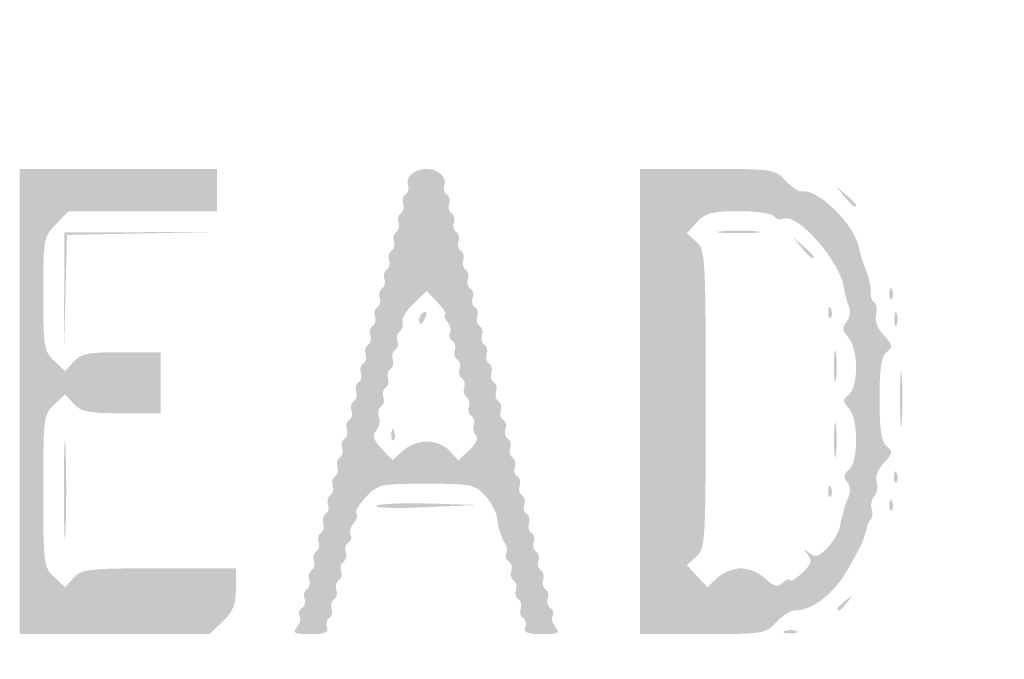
# Model space of a CAD drawing. Header units: inches. Extents: x -26.3 to 25.5, y -25.5 to 25.5.
# Tile 5 of 9: x -0.4 to 9.5, y -13.1 to -6.7. Entities that reach past the tile are written whole.
import ezdxf

# ---------------------------------------------------------------- set-up
doc = ezdxf.new("R2010")
doc.units = ezdxf.units.IN
doc.header["$MEASUREMENT"] = 0

msp = doc.modelspace()

# ---------------------------------------------------------------- hatches: boundary and pattern name
h = msp.add_hatch(color=7)
edge = h.paths.add_edge_path()
edge.add_spline(control_points=[(-0.4206, -25.401), (-0.5484, -25.3766), (-0.8122, -25.283), (-1.0068, -25.1931), (-1.3583, -25.0307), (-1.423, -24.9674), (-10.6884, -15.7223), (-26.3103, -0.1346), (-24.9922, -1.4677), (-25.1871, -1.0597), (-25.5742, -0.2491), (-25.5223, 0.5133), (-25.0257, 1.3126), (-24.8615, 1.5769), (-2.05, 24.4429), (-1.5488, 24.8456), (-0.9508, 25.3261), (-0.3133, 25.5165), (0.3552, 25.4142), (0.8336, 25.3409), (0.9984, 25.2703), (1.4089, 24.9622), (1.8259, 24.6492), (24.7572, 1.7049), (25.0293, 1.3284), (25.1509, 1.1601), (25.2728, 0.9084), (25.3472, 0.6719), (25.4511, 0.3418), (25.4643, 0.2323), (25.4421, -0.1148), (25.4087, -0.6357), (25.2786, -0.9872), (24.9636, -1.407), (24.6542, -1.8194), (1.6413, -24.8216), (1.3423, -25.0173), (0.7795, -25.3856), (0.1811, -25.5159), (-0.4206, -25.401)], knot_values=[0, 0, 0, 0, 1, 1, 1, 2, 2, 2, 3, 3, 3, 4, 4, 4, 5, 5, 5, 6, 6, 6, 7, 7, 7, 8, 8, 8, 9, 9, 9, 10, 10, 10, 11, 11, 11, 12, 12, 12, 13, 13, 13, 13], degree=3, periodic=0)
edge = h.paths.add_edge_path(flags=0)
edge.add_spline(control_points=[(0.4098, -25.3094), (0.7271, -25.2429), (1.0718, -25.1001), (1.3423, -24.9231), (1.6413, -24.7274), (24.5601, -1.8194), (24.8694, -1.407), (25.1844, -0.9872), (25.3145, -0.6357), (25.3479, -0.1148), (25.3701, 0.2323), (25.3569, 0.3418), (25.253, 0.6719), (25.1786, 0.9084), (25.0567, 1.1601), (24.9351, 1.3284), (24.663, 1.7049), (1.8259, 24.555), (1.4089, 24.868), (0.9984, 25.1761), (0.8336, 25.2467), (0.3552, 25.32), (-0.3133, 25.4223), (-0.9508, 25.2319), (-1.5488, 24.7515), (-2.0499, 24.3488), (-24.7673, 1.5769), (-24.9315, 1.3126), (-25.4282, 0.5133), (-25.48, -0.2492), (-25.0928, -1.0597), (-24.8978, -1.4679), (-26.2213, -0.1293), (-10.6884, -15.6281), (-1.423, -24.8732), (-1.3583, -24.9365), (-1.0068, -25.0989), (-0.4748, -25.3447), (-0.056, -25.4069), (0.4098, -25.3094)], knot_values=[0, 0, 0, 0, 1, 1, 1, 2, 2, 2, 3, 3, 3, 4, 4, 4, 5, 5, 5, 6, 6, 6, 7, 7, 7, 8, 8, 8, 9, 9, 9, 10, 10, 10, 11, 11, 11, 12, 12, 12, 13, 13, 13, 13], degree=3, periodic=0)
h = msp.add_hatch(color=7)
edge = h.paths.add_edge_path()
edge.add_spline(control_points=[(-0.3056, -24.5851), (-0.3382, -24.546), (-0.391, -24.5139), (-0.423, -24.5139), (-0.455, -24.5139), (-0.6002, -24.4539), (-0.7455, -24.3806), (-0.9308, -24.2871), (-1.0246, -24.2622), (-1.0594, -24.297), (-1.0943, -24.3319), (-4.5782, -20.8777), (-12.7279, -12.7279), (-21.3913, -4.0645), (-24.3331, -1.0955), (-24.2933, -1.0557), (-24.2534, -1.0159), (-24.2744, -0.9437), (-24.3757, -0.7719), (-24.4504, -0.6453), (-24.4988, -0.5416), (-24.4834, -0.5416), (-24.4679, -0.5416), (-24.4789, -0.5132), (-24.5077, -0.4784), (-24.5366, -0.4436), (-24.5464, -0.4014), (-24.5295, -0.3845), (-24.5126, -0.3676), (-24.5354, -0.3134), (-24.5801, -0.264), (-24.6332, -0.2052), (-24.644, -0.1635), (-24.6112, -0.1432), (-24.5462, -0.103), (-24.5462, 0.103), (-24.6112, 0.1432), (-24.644, 0.1635), (-24.6332, 0.2052), (-24.5801, 0.264), (-24.5354, 0.3134), (-24.5112, 0.3662), (-24.5263, 0.3813), (-24.5414, 0.3964), (-24.4846, 0.5438), (-24.4001, 0.7088), (-24.2913, 0.921), (-24.2611, 1.0235), (-24.2965, 1.059), (-24.332, 1.0944), (-20.9474, 4.5084), (-12.7279, 12.7279), (-4.1648, 21.2911), (-1.0953, 24.3329), (-1.0565, 24.2941), (-1.0177, 24.2552), (-0.9315, 24.2823), (-0.729, 24.3967), (-0.5778, 24.4822), (-0.4435, 24.5414), (-0.4304, 24.5283), (-0.4173, 24.5152), (-0.3803, 24.5207), (-0.3482, 24.5406), (-0.2723, 24.5875), (0.2723, 24.5875), (0.3482, 24.5406), (0.3803, 24.5207), (0.4191, 24.517), (0.4344, 24.5323), (0.4498, 24.5477), (0.4907, 24.5366), (0.5255, 24.5077), (0.5603, 24.4789), (0.5887, 24.4683), (0.5887, 24.4842), (0.5887, 24.5), (0.6894, 24.4506), (0.8124, 24.3742), (1.1191, 24.1838), (24.3423, 0.9396), (24.4116, 0.7535), (24.4406, 0.6758), (24.4884, 0.5487), (24.518, 0.471), (24.5619, 0.3553), (24.5929, -0.2911), (24.5587, -0.3768), (24.5535, -0.3897), (24.5439, -0.4215), (24.5375, -0.4474), (24.531, -0.4733), (24.5204, -0.5051), (24.5139, -0.5181), (24.5074, -0.531), (24.4994, -0.5575), (24.4961, -0.5769), (24.46, -0.7876), (22.9219, -2.3508), (12.6131, -12.6548), (2.8815, -22.3819), (0.9469, -24.2947), (0.73, -24.4038), (0.5875, -24.4754), (0.4461, -24.5289), (0.4156, -24.5227), (0.3852, -24.5165), (0.3485, -24.5306), (0.334, -24.5541), (0.3195, -24.5775), (0.2121, -24.5859), (0.0953, -24.5728), (-0.0299, -24.5587), (-0.1435, -24.5709), (-0.1818, -24.6026), (-0.2312, -24.6437), (-0.2605, -24.6395), (-0.3056, -24.5851)], knot_values=[0, 0, 0, 0, 1, 1, 1, 2, 2, 2, 3, 3, 3, 4, 4, 4, 5, 5, 5, 6, 6, 6, 7, 7, 7, 8, 8, 8, 9, 9, 9, 10, 10, 10, 11, 11, 11, 12, 12, 12, 13, 13, 13, 14, 14, 14, 15, 15, 15, 16, 16, 16, 17, 17, 17, 18, 18, 18, 19, 19, 19, 20, 20, 20, 21, 21, 21, 22, 22, 22, 23, 23, 23, 24, 24, 24, 25, 25, 25, 26, 26, 26, 27, 27, 27, 28, 28, 28, 29, 29, 29, 30, 30, 30, 31, 31, 31, 32, 32, 32, 33, 33, 33, 34, 34, 34, 35, 35, 35, 36, 36, 36, 37, 37, 37, 38, 38, 38, 39, 39, 39, 39], degree=3, periodic=0)
edge = h.paths.add_edge_path(flags=0)
edge.add_spline(control_points=[(0.0962, -24.0397), (0.1133, -24.0121), (0.1562, -24.0005), (0.1916, -24.0141), (0.227, -24.0277), (0.2688, -24.0182), (0.2843, -23.993), (0.2999, -23.9678), (0.3348, -23.9609), (0.3618, -23.9776), (0.4365, -24.0237), (23.8822, -0.5622), (23.9969, -0.3266), (24.091, -0.1331), (24.1196, 0.1195), (24.0547, 0.1845), (24.0205, 0.2186), (24.0143, 0.2399), (24.0017, 0.3646), (23.9937, 0.4441), (0.6045, 23.8342), (0.413, 23.9542), (0.3292, 24.0066), (0.2406, 24.0371), (0.216, 24.0219), (0.1915, 24.0067), (0.158, 24.0159), (0.1418, 24.0422), (0.1011, 24.1079), (-0.0865, 24.1024), (-0.1554, 24.0335), (-0.1865, 24.0024), (-0.2119, 23.9951), (-0.2119, 24.0173), (-0.2119, 24.0394), (-0.2543, 24.0192), (-0.3061, 23.9723), (-0.3579, 23.9254), (-0.4003, 23.9046), (-0.4003, 23.9261), (-0.4003, 23.9476), (-0.453, 23.9156), (-0.5175, 23.8551), (-0.5956, 23.7817), (-0.6199, 23.7273), (-0.5903, 23.6916), (-0.5597, 23.6547), (-4.1193, 20.0649), (-12.0999, 12.0844), (-19.4623, 4.7219), (-23.6663, 0.5507), (-23.6882, 0.5862), (-23.7318, 0.6568), (-23.8815, 0.5288), (-23.9815, 0.3355), (-24.0465, 0.2098), (-24.0445, 0.1925), (-23.954, 0.102)], knot_values=[0, 0, 0, 0, 1, 1, 1, 2, 2, 2, 3, 3, 3, 4, 4, 4, 5, 5, 5, 6, 6, 6, 7, 7, 7, 8, 8, 8, 9, 9, 9, 10, 10, 10, 11, 11, 11, 12, 12, 12, 13, 13, 13, 14, 14, 14, 15, 15, 15, 16, 16, 16, 17, 17, 17, 18, 18, 18, 19, 19, 19, 19], degree=3, periodic=0)
edge.add_line((-23.954, 0.102), (-23.8562, 0.0043))
edge.add_line((-23.8562, 0.0043), (-23.9533, -0.099))
edge.add_spline(control_points=[(-23.9533, -0.099), (-24.0427, -0.1942), (-24.0449, -0.2129), (-23.9808, -0.3368), (-23.8814, -0.5289), (-23.7317, -0.6566), (-23.6882, -0.5862), (-23.6663, -0.5507), (-19.4623, -4.7219), (-12.0999, -12.0844), (-4.1193, -20.0649), (-0.5597, -23.6547), (-0.5903, -23.6916), (-0.6717, -23.7897), (-0.2705, -24.0827), (-0.1795, -23.9916), (-0.1484, -23.9605), (-0.1123, -23.9692), (-0.0723, -24.0174), (-0.0016, -24.1025), (0.0529, -24.1098), (0.0962, -24.0397)], knot_values=[0, 0, 0, 0, 1, 1, 1, 2, 2, 2, 3, 3, 3, 4, 4, 4, 5, 5, 5, 6, 6, 6, 7, 7, 7, 7], degree=3, periodic=0)
h = msp.add_hatch(color=7)
edge = h.paths.add_edge_path()
edge.add_spline(control_points=[(12.0803, -12.1039), (18.4655, -5.7187), (23.7002, -0.4945), (23.7132, -0.4945), (23.7261, -0.4945), (18.5126, -5.7187), (12.1274, -12.1039), (5.7423, -18.489), (0.5075, -23.7133), (0.4946, -23.7133), (0.4816, -23.7133), (5.6952, -18.489), (12.0803, -12.1039)], knot_values=[0, 0, 0, 0, 1, 1, 1, 2, 2, 2, 3, 3, 3, 4, 4, 4, 4], degree=3, periodic=0)
h = msp.add_hatch(color=7)
edge = h.paths.add_edge_path()
edge.add_spline(control_points=[(12.7162, -12.7397), (19.1401, -6.3157), (24.4067, -1.0597), (24.4196, -1.0597), (24.4326, -1.0597), (19.1872, -6.3157), (12.7632, -12.7397), (6.3393, -19.1637), (1.0727, -24.4197), (1.0598, -24.4197), (1.0468, -24.4197), (6.2922, -19.1637), (12.7162, -12.7397)], knot_values=[0, 0, 0, 0, 1, 1, 1, 2, 2, 2, 3, 3, 3, 4, 4, 4, 4], degree=3, periodic=0)
h = msp.add_hatch(color=7)
edge = h.paths.add_edge_path()
edge.add_line((-0.4003, -10.5026), (-0.4003, -8.1713))
edge.add_line((-0.4003, -8.1713), (0.5887, -8.1713))
edge.add_line((0.5887, -8.1713), (1.5777, -8.1713))
edge.add_line((1.5777, -8.1713), (1.5777, -8.3832))
edge.add_line((1.5777, -8.3832), (1.5777, -8.5952))
edge.add_line((1.5777, -8.5952), (0.833, -8.5952))
edge.add_line((0.833, -8.5952), (0.0883, -8.5952))
edge.add_line((0.0883, -8.5952), (-0.0383, -8.7273))
edge.add_spline(control_points=[(-0.0383, -8.7273), (-0.1613, -8.8556), (-0.1648, -8.8753), (-0.1648, -9.4255), (-0.1648, -9.9576), (-0.1582, -9.9979), (-0.0551, -10.0948)], knot_values=[0, 0, 0, 0, 1, 1, 1, 2, 2, 2, 2], degree=3, periodic=0)
edge.add_line((-0.0551, -10.0948), (0.0547, -10.1979))
edge.add_line((0.0547, -10.1979), (0.1406, -10.103))
edge.add_spline(control_points=[(0.1406, -10.103), (0.2137, -10.0223), (0.2853, -10.0081), (0.6196, -10.0081)], knot_values=[0, 0, 0, 0, 1, 1, 1, 1], degree=3, periodic=0)
edge.add_line((0.6196, -10.0081), (1.0126, -10.0081))
edge.add_line((1.0126, -10.0081), (1.0126, -10.3142))
edge.add_line((1.0126, -10.3142), (1.0126, -10.6203))
edge.add_line((1.0126, -10.6203), (0.6196, -10.6203))
edge.add_spline(control_points=[(0.6196, -10.6203), (0.2853, -10.6203), (0.2137, -10.6061), (0.1406, -10.5254)], knot_values=[0, 0, 0, 0, 1, 1, 1, 1], degree=3, periodic=0)
edge.add_line((0.1406, -10.5254), (0.0547, -10.4305))
edge.add_line((0.0547, -10.4305), (-0.0551, -10.5336))
edge.add_spline(control_points=[(-0.0551, -10.5336), (-0.1612, -10.6334), (-0.1648, -10.6617), (-0.1648, -11.3974), (-0.1648, -12.1332), (-0.1612, -12.1615), (-0.0551, -12.2613)], knot_values=[0, 0, 0, 0, 1, 1, 1, 2, 2, 2, 2], degree=3, periodic=0)
edge.add_line((-0.0551, -12.2613), (0.0547, -12.3644))
edge.add_line((0.0547, -12.3644), (0.1406, -12.2695))
edge.add_spline(control_points=[(0.1406, -12.2695), (0.2201, -12.1817), (0.2844, -12.1745), (0.9963, -12.1745)], knot_values=[0, 0, 0, 0, 1, 1, 1, 1], degree=3, periodic=0)
edge.add_line((0.9963, -12.1745), (1.7661, -12.1745))
edge.add_line((1.7661, -12.1745), (1.7661, -12.3777))
edge.add_spline(control_points=[(1.7661, -12.3777), (1.7661, -12.5387), (1.7388, -12.607), (1.634, -12.7073)], knot_values=[0, 0, 0, 0, 1, 1, 1, 1], degree=3, periodic=0)
edge.add_line((1.634, -12.7073), (1.5019, -12.8339))
edge.add_line((1.5019, -12.8339), (0.5508, -12.8339))
edge.add_line((0.5508, -12.8339), (-0.4003, -12.8339))
edge.add_line((-0.4003, -12.8339), (-0.4003, -10.5026))
h = msp.add_hatch(color=7)
edge = h.paths.add_edge_path()
edge.add_spline(control_points=[(2.3767, -12.7653), (2.408, -12.7276), (2.4208, -12.6761), (2.4052, -12.6508), (2.3896, -12.6256), (2.3998, -12.5907), (2.4279, -12.5734), (2.456, -12.556), (2.4679, -12.5128), (2.4543, -12.4774), (2.4407, -12.442), (2.4513, -12.3996), (2.4779, -12.3832), (2.5044, -12.3668), (2.515, -12.3244), (2.5014, -12.289), (2.4878, -12.2536), (2.4984, -12.2112), (2.5249, -12.1948), (2.5515, -12.1784), (2.5621, -12.136), (2.5485, -12.1006), (2.5349, -12.0652), (2.5455, -12.0228), (2.572, -12.0064), (2.5986, -11.99), (2.6092, -11.9477), (2.5956, -11.9122), (2.582, -11.8768), (2.5926, -11.8345), (2.6191, -11.8181), (2.6457, -11.8017), (2.6563, -11.7593), (2.6427, -11.7239), (2.6291, -11.6885), (2.6397, -11.6461), (2.6662, -11.6297), (2.6928, -11.6133), (2.7034, -11.5709), (2.6898, -11.5355), (2.6762, -11.5001), (2.6868, -11.4577), (2.7133, -11.4413), (2.7399, -11.4249), (2.7505, -11.3825), (2.7369, -11.3471), (2.7233, -11.3117), (2.7339, -11.2693), (2.7604, -11.2529), (2.787, -11.2365), (2.7976, -11.1941), (2.784, -11.1587), (2.7704, -11.1233), (2.781, -11.0809), (2.8075, -11.0645), (2.8341, -11.0481), (2.8447, -11.0057), (2.8311, -10.9703), (2.8175, -10.9349), (2.8281, -10.8925), (2.8546, -10.8761), (2.8812, -10.8597), (2.8918, -10.8173), (2.8782, -10.7819), (2.8646, -10.7465), (2.8752, -10.7041), (2.9017, -10.6877), (2.9283, -10.6713), (2.9389, -10.6289), (2.9253, -10.5935), (2.9117, -10.5581), (2.9223, -10.5157), (2.9488, -10.4993), (2.9754, -10.4829), (2.986, -10.4406), (2.9724, -10.4051), (2.9588, -10.3697), (2.9694, -10.3274), (2.9959, -10.311), (3.0225, -10.2946), (3.0331, -10.2522), (3.0195, -10.2168), (3.0059, -10.1814), (3.0165, -10.139), (3.043, -10.1226), (3.0696, -10.1062), (3.0801, -10.0638), (3.0666, -10.0284), (3.053, -9.993), (3.0636, -9.9506), (3.0901, -9.9342), (3.1166, -9.9178), (3.1272, -9.8754), (3.1137, -9.84), (3.1001, -9.8046), (3.1107, -9.7622), (3.1372, -9.7458), (3.1637, -9.7294), (3.1743, -9.687), (3.1608, -9.6516), (3.1472, -9.6162), (3.1578, -9.5738), (3.1843, -9.5574), (3.2108, -9.541), (3.2214, -9.4986), (3.2079, -9.4632), (3.1943, -9.4278), (3.2049, -9.3854), (3.2314, -9.369), (3.2579, -9.3526), (3.2685, -9.3102), (3.255, -9.2748), (3.2414, -9.2394), (3.252, -9.197), (3.2785, -9.1806), (3.305, -9.1642), (3.3156, -9.1218), (3.302, -9.0864), (3.2885, -9.051), (3.2991, -9.0086), (3.3256, -8.9922), (3.3521, -8.9758), (3.3627, -8.9335), (3.3491, -8.898), (3.3356, -8.8626), (3.3462, -8.8203), (3.3727, -8.8039), (3.3992, -8.7875), (3.4098, -8.7451), (3.3962, -8.7097), (3.3827, -8.6743), (3.3933, -8.6319), (3.4198, -8.6155), (3.4463, -8.5991), (3.4569, -8.5567), (3.4433, -8.5213), (3.4298, -8.4859), (3.4403, -8.4435), (3.4669, -8.4271), (3.4934, -8.4107), (3.5048, -8.3702), (3.4921, -8.3371), (3.4607, -8.2555), (3.5529, -8.1713), (3.6736, -8.1713), (3.7942, -8.1713), (3.8864, -8.2555), (3.8551, -8.3371), (3.8424, -8.3702), (3.8537, -8.4107), (3.8802, -8.4271), (3.9068, -8.4435), (3.9174, -8.4859), (3.9038, -8.5213), (3.8902, -8.5567), (3.9008, -8.5991), (3.9273, -8.6155), (3.9539, -8.6319), (3.9645, -8.6743), (3.9509, -8.7097), (3.9373, -8.7451), (3.9479, -8.7875), (3.9744, -8.8039), (4.001, -8.8203), (4.0116, -8.8626), (3.998, -8.898), (3.9844, -8.9335), (3.995, -8.9758), (4.0215, -8.9922), (4.0481, -9.0086), (4.0586, -9.051), (4.0451, -9.0864), (4.0315, -9.1218), (4.0421, -9.1642), (4.0686, -9.1806), (4.0951, -9.197), (4.1057, -9.2394), (4.0922, -9.2748), (4.0786, -9.3102), (4.0892, -9.3526), (4.1157, -9.369), (4.1422, -9.3854), (4.1528, -9.4278), (4.1393, -9.4632), (4.1257, -9.4986), (4.1363, -9.541), (4.1628, -9.5574), (4.1893, -9.5738), (4.1999, -9.6162), (4.1864, -9.6516), (4.1728, -9.687), (4.1834, -9.7294), (4.2099, -9.7458), (4.2364, -9.7622), (4.247, -9.8046), (4.2334, -9.84), (4.2199, -9.8754), (4.2305, -9.9178), (4.257, -9.9342), (4.2835, -9.9506), (4.2941, -9.993), (4.2805, -10.0284), (4.267, -10.0638), (4.2776, -10.1062), (4.3041, -10.1226), (4.3306, -10.139), (4.3412, -10.1814), (4.3276, -10.2168), (4.3141, -10.2522), (4.3247, -10.2946), (4.3512, -10.311), (4.3777, -10.3274), (4.3883, -10.3697), (4.3747, -10.4051), (4.3612, -10.4406), (4.3718, -10.4829), (4.3983, -10.4993), (4.4248, -10.5157), (4.4354, -10.5581), (4.4218, -10.5935), (4.4083, -10.6289), (4.4188, -10.6713), (4.4454, -10.6877), (4.4719, -10.7041), (4.4825, -10.7465), (4.4689, -10.7819), (4.4553, -10.8173), (4.4659, -10.8597), (4.4925, -10.8761), (4.519, -10.8925), (4.5296, -10.9349), (4.516, -10.9703), (4.5024, -11.0057), (4.513, -11.0481), (4.5396, -11.0645), (4.5661, -11.0809), (4.5767, -11.1233), (4.5631, -11.1587), (4.5495, -11.1941), (4.5601, -11.2365), (4.5867, -11.2529), (4.6132, -11.2693), (4.6238, -11.3117), (4.6102, -11.3471), (4.5966, -11.3825), (4.6072, -11.4249), (4.6338, -11.4413), (4.6603, -11.4577), (4.6709, -11.5001), (4.6573, -11.5355), (4.6437, -11.5709), (4.6543, -11.6133), (4.6809, -11.6297), (4.7074, -11.6461), (4.718, -11.6885), (4.7044, -11.7239), (4.6908, -11.7593), (4.7014, -11.8017), (4.728, -11.8181), (4.7545, -11.8345), (4.7651, -11.8768), (4.7515, -11.9122), (4.7379, -11.9477), (4.7485, -11.99), (4.7751, -12.0064), (4.8016, -12.0228), (4.8122, -12.0652), (4.7986, -12.1006), (4.785, -12.136), (4.7956, -12.1784), (4.8222, -12.1948), (4.8487, -12.2112), (4.8593, -12.2536), (4.8457, -12.289), (4.8321, -12.3244), (4.8427, -12.3668), (4.8693, -12.3832), (4.8958, -12.3996), (4.9064, -12.442), (4.8928, -12.4774), (4.8792, -12.5128), (4.8911, -12.556), (4.9192, -12.5734), (4.9473, -12.5907), (4.9575, -12.6256), (4.9419, -12.6508), (4.9263, -12.6761), (4.9391, -12.7276), (4.9704, -12.7653), (5.0187, -12.8235), (4.998, -12.8339), (4.8347, -12.8339), (4.6889, -12.8339), (4.6482, -12.8178), (4.6673, -12.768), (4.6812, -12.7318), (4.6708, -12.6887), (4.6443, -12.6723), (4.6178, -12.6559), (4.6072, -12.6135), (4.6208, -12.5781), (4.6343, -12.5427), (4.6237, -12.5003), (4.5972, -12.4839), (4.5707, -12.4675), (4.5601, -12.4251), (4.5737, -12.3897), (4.5872, -12.3543), (4.5767, -12.3119), (4.5501, -12.2955), (4.5236, -12.2791), (4.513, -12.2367), (4.5266, -12.2013), (4.5402, -12.1659), (4.5283, -12.1228), (4.5002, -12.1054), (4.4721, -12.088), (4.4613, -12.0541), (4.4762, -12.03), (4.4911, -12.0059), (4.4865, -11.9597), (4.4659, -11.9273), (4.4454, -11.8949), (4.4256, -11.8525), (4.4219, -11.8331), (4.4183, -11.8137), (4.4109, -11.7925), (4.4055, -11.786), (4.4001, -11.7795), (4.3904, -11.7264), (4.3839, -11.6679), (4.3774, -11.6094), (4.3225, -11.5087), (4.2619, -11.4441), (4.1585, -11.334), (4.1222, -11.3268), (3.6742, -11.3268), (3.2119, -11.3268), (3.1926, -11.331), (3.0694, -11.4596), (2.9995, -11.5326), (2.9561, -11.6063), (2.9732, -11.6233), (2.9902, -11.6403), (2.978, -11.6856), (2.9462, -11.7239), (2.9144, -11.7623), (2.9011, -11.8143), (2.9167, -11.8395), (2.9323, -11.8648), (2.9221, -11.8997), (2.894, -11.917), (2.8659, -11.9344), (2.8541, -11.9775), (2.8676, -12.013), (2.8812, -12.0484), (2.8706, -12.0907), (2.8441, -12.1071), (2.8176, -12.1235), (2.807, -12.1659), (2.8205, -12.2013), (2.8341, -12.2367), (2.8235, -12.2791), (2.797, -12.2955), (2.7705, -12.3119), (2.7599, -12.3543), (2.7734, -12.3897), (2.787, -12.4251), (2.7764, -12.4675), (2.7499, -12.4839), (2.7234, -12.5003), (2.7128, -12.5427), (2.7263, -12.5781), (2.7399, -12.6135), (2.7293, -12.6559), (2.7028, -12.6723), (2.6763, -12.6887), (2.6659, -12.7318), (2.6798, -12.768), (2.699, -12.8178), (2.6582, -12.8339), (2.5124, -12.8339), (2.3491, -12.8339), (2.3284, -12.8235), (2.3767, -12.7653)], knot_values=[0, 0, 0, 0, 1, 1, 1, 2, 2, 2, 3, 3, 3, 4, 4, 4, 5, 5, 5, 6, 6, 6, 7, 7, 7, 8, 8, 8, 9, 9, 9, 10, 10, 10, 11, 11, 11, 12, 12, 12, 13, 13, 13, 14, 14, 14, 15, 15, 15, 16, 16, 16, 17, 17, 17, 18, 18, 18, 19, 19, 19, 20, 20, 20, 21, 21, 21, 22, 22, 22, 23, 23, 23, 24, 24, 24, 25, 25, 25, 26, 26, 26, 27, 27, 27, 28, 28, 28, 29, 29, 29, 30, 30, 30, 31, 31, 31, 32, 32, 32, 33, 33, 33, 34, 34, 34, 35, 35, 35, 36, 36, 36, 37, 37, 37, 38, 38, 38, 39, 39, 39, 40, 40, 40, 41, 41, 41, 42, 42, 42, 43, 43, 43, 44, 44, 44, 45, 45, 45, 46, 46, 46, 47, 47, 47, 48, 48, 48, 49, 49, 49, 50, 50, 50, 51, 51, 51, 52, 52, 52, 53, 53, 53, 54, 54, 54, 55, 55, 55, 56, 56, 56, 57, 57, 57, 58, 58, 58, 59, 59, 59, 60, 60, 60, 61, 61, 61, 62, 62, 62, 63, 63, 63, 64, 64, 64, 65, 65, 65, 66, 66, 66, 67, 67, 67, 68, 68, 68, 69, 69, 69, 70, 70, 70, 71, 71, 71, 72, 72, 72, 73, 73, 73, 74, 74, 74, 75, 75, 75, 76, 76, 76, 77, 77, 77, 78, 78, 78, 79, 79, 79, 80, 80, 80, 81, 81, 81, 82, 82, 82, 83, 83, 83, 84, 84, 84, 85, 85, 85, 86, 86, 86, 87, 87, 87, 88, 88, 88, 89, 89, 89, 90, 90, 90, 91, 91, 91, 92, 92, 92, 93, 93, 93, 94, 94, 94, 95, 95, 95, 96, 96, 96, 97, 97, 97, 98, 98, 98, 99, 99, 99, 100, 100, 100, 101, 101, 101, 102, 102, 102, 103, 103, 103, 104, 104, 104, 105, 105, 105, 106, 106, 106, 107, 107, 107, 108, 108, 108, 109, 109, 109, 110, 110, 110, 111, 111, 111, 112, 112, 112, 113, 113, 113, 114, 114, 114, 115, 115, 115, 116, 116, 116, 117, 117, 117, 118, 118, 118, 119, 119, 119, 120, 120, 120, 121, 121, 121, 122, 122, 122, 123, 123, 123, 124, 124, 124, 125, 125, 125, 126, 126, 126, 127, 127, 127, 128, 128, 128, 128], degree=3, periodic=0)
edge = h.paths.add_edge_path(flags=0)
edge.add_spline(control_points=[(3.6811, -10.9029), (3.7643, -10.9029), (3.8596, -10.9425), (3.9097, -10.9978)], knot_values=[0, 0, 0, 0, 1, 1, 1, 1], degree=3, periodic=0)
edge.add_line((3.9097, -10.9978), (3.9956, -11.0928))
edge.add_line((3.9956, -11.0928), (4.106, -10.9891))
edge.add_spline(control_points=[(4.106, -10.9891), (4.1745, -10.9247), (4.1997, -10.8686), (4.1724, -10.8413), (4.1482, -10.8171), (4.1387, -10.7702), (4.1514, -10.7371), (4.1641, -10.704), (4.1528, -10.6635), (4.1262, -10.6471), (4.0997, -10.6307), (4.0891, -10.5884), (4.1027, -10.553), (4.1163, -10.5175), (4.1057, -10.4752), (4.0791, -10.4588), (4.0526, -10.4424), (4.042, -10.4), (4.0556, -10.3646), (4.0692, -10.3292), (4.0586, -10.2868), (4.032, -10.2704), (4.0055, -10.254), (3.9949, -10.2116), (4.0085, -10.1762), (4.0221, -10.1408), (4.0115, -10.0984), (3.985, -10.082), (3.9584, -10.0656), (3.9478, -10.0232), (3.9614, -9.9878), (3.975, -9.9524), (3.9631, -9.9092), (3.935, -9.8918), (3.9069, -9.8745), (3.8967, -9.8396), (3.9123, -9.8144), (3.9279, -9.7891), (3.9151, -9.7376), (3.8838, -9.6999), (3.8525, -9.6622), (3.8437, -9.6313), (3.8644, -9.6313), (3.885, -9.6313), (3.8519, -9.5781), (3.7908, -9.5131)], knot_values=[0, 0, 0, 0, 1, 1, 1, 2, 2, 2, 3, 3, 3, 4, 4, 4, 5, 5, 5, 6, 6, 6, 7, 7, 7, 8, 8, 8, 9, 9, 9, 10, 10, 10, 11, 11, 11, 12, 12, 12, 13, 13, 13, 14, 14, 14, 15, 15, 15, 15], degree=3, periodic=0)
edge.add_line((3.7908, -9.5131), (3.6797, -9.3948))
edge.add_line((3.6797, -9.3948), (3.5459, -9.523))
edge.add_spline(control_points=[(3.5459, -9.523), (3.4723, -9.5936), (3.4223, -9.6779), (3.4348, -9.7104), (3.4473, -9.743), (3.4358, -9.783), (3.4093, -9.7994), (3.3827, -9.8158), (3.3721, -9.8582), (3.3857, -9.8936), (3.3993, -9.929), (3.3887, -9.9714), (3.3622, -9.9878), (3.3356, -10.0042), (3.325, -10.0466), (3.3386, -10.082), (3.3522, -10.1174), (3.3416, -10.1598), (3.3151, -10.1762), (3.2885, -10.1926), (3.2779, -10.235), (3.2915, -10.2704), (3.3051, -10.3058), (3.2945, -10.3482), (3.268, -10.3646), (3.2414, -10.381), (3.2308, -10.4234), (3.2444, -10.4588), (3.258, -10.4942), (3.2474, -10.5365), (3.2209, -10.553), (3.1943, -10.5694), (3.185, -10.6151), (3.2002, -10.6546), (3.2154, -10.6941), (3.2031, -10.7562), (3.1729, -10.7925), (3.1298, -10.8445), (3.1415, -10.8835), (3.2277, -10.9752)], knot_values=[0, 0, 0, 0, 1, 1, 1, 2, 2, 2, 3, 3, 3, 4, 4, 4, 5, 5, 5, 6, 6, 6, 7, 7, 7, 8, 8, 8, 9, 9, 9, 10, 10, 10, 11, 11, 11, 12, 12, 12, 13, 13, 13, 13], degree=3, periodic=0)
edge.add_line((3.2277, -10.9752), (3.3372, -11.0918))
edge.add_line((3.3372, -11.0918), (3.4378, -10.9974))
edge.add_spline(control_points=[(3.4378, -10.9974), (3.4931, -10.9454), (3.6026, -10.9029), (3.6811, -10.9029)], knot_values=[0, 0, 0, 0, 1, 1, 1, 1], degree=3, periodic=0)
h = msp.add_hatch(color=7)
edge = h.paths.add_edge_path()
edge.add_line((5.8165, -10.5026), (5.8165, -8.1713))
edge.add_line((5.8165, -8.1713), (6.4912, -8.1713))
edge.add_spline(control_points=[(6.4912, -8.1713), (7.1502, -8.1713), (7.1684, -8.174), (7.2766, -8.2892), (7.3375, -8.354), (7.4101, -8.4027), (7.4379, -8.3974), (7.6052, -8.3652), (7.9797, -8.7405), (8.0157, -8.9764), (8.0222, -9.0187), (8.0525, -9.1145), (8.0832, -9.1892), (8.1139, -9.264), (8.1346, -9.3604), (8.1293, -9.4034), (8.124, -9.4465), (8.1399, -9.4942), (8.1646, -9.5094), (8.1893, -9.5247), (8.1982, -9.5806), (8.1843, -9.6336), (8.1685, -9.6943), (8.1969, -9.7702), (8.261, -9.8384), (8.3513, -9.9346), (8.3547, -9.9536), (8.2906, -10.0068), (8.2358, -10.0523), (8.2184, -10.166), (8.2184, -10.4791), (8.2184, -10.7921), (8.2358, -10.9058), (8.2906, -10.9513), (8.3547, -11.0045), (8.3514, -11.0235), (8.2611, -11.1195), (8.1985, -11.1862), (8.171, -11.2582), (8.1897, -11.3068), (8.2064, -11.3503), (8.1961, -11.4147), (8.1668, -11.4499), (8.1376, -11.4851), (8.1252, -11.544), (8.1392, -11.5806), (8.1533, -11.6173), (8.1504, -11.6617), (8.1327, -11.6793), (8.1151, -11.697), (8.098, -11.7308), (8.0948, -11.7546), (8.0915, -11.7783), (8.0836, -11.8084), (8.0771, -11.8213), (8.0706, -11.8343), (8.0626, -11.8608), (8.0592, -11.8802), (8.0558, -11.8996), (7.9859, -12.0342), (7.9038, -12.1792), (7.7609, -12.4318), (7.5448, -12.5984), (7.36, -12.5984), (7.3231, -12.5984), (7.2431, -12.6514), (7.1823, -12.7162), (7.075, -12.8303), (7.0526, -12.8339), (6.4441, -12.8339)], knot_values=[0, 0, 0, 0, 1, 1, 1, 2, 2, 2, 3, 3, 3, 4, 4, 4, 5, 5, 5, 6, 6, 6, 7, 7, 7, 8, 8, 8, 9, 9, 9, 10, 10, 10, 11, 11, 11, 12, 12, 12, 13, 13, 13, 14, 14, 14, 15, 15, 15, 16, 16, 16, 17, 17, 17, 18, 18, 18, 19, 19, 19, 20, 20, 20, 21, 21, 21, 22, 22, 22, 23, 23, 23, 23], degree=3, periodic=0)
edge.add_line((6.4441, -12.8339), (5.8165, -12.8339))
edge.add_line((5.8165, -12.8339), (5.8165, -10.5026))
edge = h.paths.add_edge_path(flags=0)
edge.add_spline(control_points=[(6.829, -12.1745), (6.9034, -12.1745), (7.0127, -12.22), (7.0719, -12.2756), (7.1609, -12.3593), (7.1919, -12.3664), (7.2515, -12.317), (7.2911, -12.2841), (7.3236, -12.2741), (7.3236, -12.2947), (7.3236, -12.3154), (7.3763, -12.2827), (7.4407, -12.2222), (7.5378, -12.1309), (7.5479, -12.0993), (7.4996, -12.0374), (7.4494, -11.973), (7.4517, -11.9707), (7.5161, -12.0209), (7.5779, -12.0691), (7.609, -12.0598), (7.6961, -11.9671), (7.754, -11.9055), (7.8088, -11.8157), (7.8179, -11.7675), (7.827, -11.7194), (7.8385, -11.6694), (7.8435, -11.6565), (7.8484, -11.6435), (7.8566, -11.6117), (7.8615, -11.5858), (7.8665, -11.5599), (7.8876, -11.5014), (7.9085, -11.4557), (7.9307, -11.4069), (7.9245, -11.3464), (7.8934, -11.3089), (7.8534, -11.2607), (7.8579, -11.2307), (7.9117, -11.186), (8.0081, -11.106), (8.0077, -10.6787), (7.9111, -10.5719), (7.8467, -10.5008), (7.8467, -10.4864), (7.9111, -10.4329), (8.01, -10.3509), (8.0064, -9.9709), (7.9058, -9.8596), (7.8432, -9.7905), (7.8397, -9.761), (7.8875, -9.7034), (7.9214, -9.6626), (7.9315, -9.5973), (7.9113, -9.5495), (7.892, -9.5038), (7.8702, -9.421), (7.8627, -9.3654), (7.8278, -9.1059), (7.4016, -8.6153), (7.2587, -8.6701), (7.2219, -8.6842), (7.1778, -8.6732), (7.1607, -8.6455), (7.1436, -8.6178), (6.9862, -8.5952), (6.8109, -8.5952), (6.538, -8.5952), (6.4774, -8.611), (6.3891, -8.705)], knot_values=[0, 0, 0, 0, 1, 1, 1, 2, 2, 2, 3, 3, 3, 4, 4, 4, 5, 5, 5, 6, 6, 6, 7, 7, 7, 8, 8, 8, 9, 9, 9, 10, 10, 10, 11, 11, 11, 12, 12, 12, 13, 13, 13, 14, 14, 14, 15, 15, 15, 16, 16, 16, 17, 17, 17, 18, 18, 18, 19, 19, 19, 20, 20, 20, 21, 21, 21, 22, 22, 22, 23, 23, 23, 23], degree=3, periodic=0)
edge.add_line((6.3891, -8.705), (6.286, -8.8147))
edge.add_line((6.286, -8.8147), (6.3809, -8.9006))
edge.add_spline(control_points=[(6.3809, -8.9006), (6.4723, -8.9833), (6.4758, -9.0425), (6.4758, -10.4791), (6.4758, -11.9156), (6.4723, -11.9748), (6.3809, -12.0575)], knot_values=[0, 0, 0, 0, 1, 1, 1, 2, 2, 2, 2], degree=3, periodic=0)
edge.add_line((6.3809, -12.0575), (6.286, -12.1434))
edge.add_line((6.286, -12.1434), (6.3894, -12.2534))
edge.add_line((6.3894, -12.2534), (6.4927, -12.3635))
edge.add_line((6.4927, -12.3635), (6.5933, -12.269))
edge.add_spline(control_points=[(6.5933, -12.269), (6.6486, -12.217), (6.7547, -12.1745), (6.829, -12.1745)], knot_values=[0, 0, 0, 0, 1, 1, 1, 1], degree=3, periodic=0)
h = msp.add_hatch(color=7)
edge = h.paths.add_edge_path()
edge.add_line((7.8607, -8.4421), (7.771, -8.3361))
edge.add_line((7.771, -8.3361), (7.8769, -8.4259))
edge.add_spline(control_points=[(7.8769, -8.4259), (7.9765, -8.5102), (8.0044, -8.5481), (7.9667, -8.5481), (7.9577, -8.5481), (7.91, -8.5004), (7.8607, -8.4421)], knot_values=[0, 0, 0, 0, 1, 1, 1, 2, 2, 2, 2], degree=3, periodic=0)
msp.add_hatch(color=7).paths.add_polyline_path([(0.0449, -9.4077), (0.0471, -8.8071), (0.8125, -8.8053), (1.5778, -8.8035), (0.8256, -8.8182), (0.0734, -8.833), (0.0581, -9.4206), (0.0427, -10.0082), (0.0449, -9.4077)])
h = msp.add_hatch(color=7)
edge = h.paths.add_edge_path()
edge.add_spline(control_points=[(6.6289, -8.7964), (6.726, -8.7862), (6.885, -8.7862), (6.9821, -8.7964), (7.0792, -8.8065), (6.9998, -8.8148), (6.8055, -8.8148), (6.6112, -8.8148), (6.5317, -8.8065), (6.6289, -8.7964)], knot_values=[0, 0, 0, 0, 1, 1, 1, 2, 2, 2, 3, 3, 3, 3], degree=3, periodic=0)
h = msp.add_hatch(color=7)
edge = h.paths.add_edge_path()
edge.add_line((7.4368, -8.9602), (7.3471, -8.8542))
edge.add_line((7.3471, -8.8542), (7.4531, -8.9439))
edge.add_spline(control_points=[(7.4531, -8.9439), (7.5527, -9.0282), (7.5805, -9.0661), (7.5428, -9.0661), (7.5339, -9.0661), (7.4862, -9.0185), (7.4368, -8.9602)], knot_values=[0, 0, 0, 0, 1, 1, 1, 2, 2, 2, 2], degree=3, periodic=0)
h = msp.add_hatch(color=7)
edge = h.paths.add_edge_path()
edge.add_spline(control_points=[(8.3163, -9.4154), (8.3186, -9.3606), (8.3297, -9.3494), (8.3448, -9.387), (8.3584, -9.421), (8.3567, -9.4616), (8.341, -9.4773), (8.3254, -9.4929), (8.3143, -9.4651), (8.3163, -9.4154)], knot_values=[0, 0, 0, 0, 1, 1, 1, 2, 2, 2, 3, 3, 3, 3], degree=3, periodic=0)
h = msp.add_hatch(color=7)
edge = h.paths.add_edge_path()
edge.add_spline(control_points=[(7.7041, -9.6038), (7.7063, -9.549), (7.7175, -9.5378), (7.7325, -9.5754), (7.7461, -9.6094), (7.7444, -9.65), (7.7288, -9.6656), (7.7131, -9.6813), (7.702, -9.6535), (7.7041, -9.6038)], knot_values=[0, 0, 0, 0, 1, 1, 1, 2, 2, 2, 3, 3, 3, 3], degree=3, periodic=0)
h = msp.add_hatch(color=7)
edge = h.paths.add_edge_path()
edge.add_spline(control_points=[(3.6029, -9.6812), (3.6029, -9.6568), (3.6239, -9.6239), (3.6495, -9.6081), (3.6762, -9.5916), (3.6841, -9.6105), (3.668, -9.6524), (3.6367, -9.734), (3.6029, -9.7489), (3.6029, -9.6812)], knot_values=[0, 0, 0, 0, 1, 1, 1, 2, 2, 2, 3, 3, 3, 3], degree=3, periodic=0)
h = msp.add_hatch(color=7)
edge = h.paths.add_edge_path()
edge.add_spline(control_points=[(8.3671, -9.6784), (8.3671, -9.6136), (8.3778, -9.5872), (8.3909, -9.6195), (8.4039, -9.6519), (8.4039, -9.7049), (8.3909, -9.7373), (8.3778, -9.7697), (8.3671, -9.7432), (8.3671, -9.6784)], knot_values=[0, 0, 0, 0, 1, 1, 1, 2, 2, 2, 3, 3, 3, 3], degree=3, periodic=0)
h = msp.add_hatch(color=7)
edge = h.paths.add_edge_path()
edge.add_spline(control_points=[(7.7615, -10.1494), (7.7615, -10.0069), (7.7704, -9.9486), (7.7812, -10.0199), (7.792, -10.0911), (7.792, -10.2077), (7.7812, -10.2789), (7.7704, -10.3501), (7.7615, -10.2918), (7.7615, -10.1494)], knot_values=[0, 0, 0, 0, 1, 1, 1, 2, 2, 2, 3, 3, 3, 3], degree=3, periodic=0)
h = msp.add_hatch(color=7)
edge = h.paths.add_edge_path()
edge.add_spline(control_points=[(8.4238, -10.4791), (8.4238, -10.233), (8.4317, -10.1323), (8.4414, -10.2553), (8.4511, -10.3784), (8.4511, -10.5797), (8.4414, -10.7028), (8.4317, -10.8258), (8.4238, -10.7251), (8.4238, -10.4791)], knot_values=[0, 0, 0, 0, 1, 1, 1, 2, 2, 2, 3, 3, 3, 3], degree=3, periodic=0)
h = msp.add_hatch(color=7)
edge = h.paths.add_edge_path()
edge.add_spline(control_points=[(7.762, -10.8794), (7.7623, -10.724), (7.7711, -10.6661), (7.7816, -10.7507), (7.792, -10.8354), (7.7918, -10.9625), (7.7811, -11.0333), (7.7703, -11.1041), (7.7618, -11.0348), (7.762, -10.8794)], knot_values=[0, 0, 0, 0, 1, 1, 1, 2, 2, 2, 3, 3, 3, 3], degree=3, periodic=0)
h = msp.add_hatch(color=7)
edge = h.paths.add_edge_path()
edge.add_spline(control_points=[(0.0428, -11.3974), (0.0428, -10.9571), (0.0498, -10.7706), (0.0586, -10.983), (0.0673, -11.1955), (0.0673, -11.5557), (0.0586, -11.7837), (0.05, -12.0116), (0.0429, -11.8378), (0.0428, -11.3974)], knot_values=[0, 0, 0, 0, 1, 1, 1, 2, 2, 2, 3, 3, 3, 3], degree=3, periodic=0)
h = msp.add_hatch(color=7)
edge = h.paths.add_edge_path()
edge.add_spline(control_points=[(3.324, -10.8284), (3.3263, -10.7735), (3.3375, -10.7623), (3.3525, -10.7999), (3.3661, -10.8339), (3.3644, -10.8745), (3.3488, -10.8902), (3.3331, -10.9058), (3.322, -10.878), (3.324, -10.8284)], knot_values=[0, 0, 0, 0, 1, 1, 1, 2, 2, 2, 3, 3, 3, 3], degree=3, periodic=0)
h = msp.add_hatch(color=7)
edge = h.paths.add_edge_path()
edge.add_spline(control_points=[(8.3634, -11.2522), (8.3657, -11.1974), (8.3768, -11.1862), (8.3919, -11.2238), (8.4055, -11.2578), (8.4038, -11.2984), (8.3881, -11.314), (8.3725, -11.3297), (8.3614, -11.3019), (8.3634, -11.2522)], knot_values=[0, 0, 0, 0, 1, 1, 1, 2, 2, 2, 3, 3, 3, 3], degree=3, periodic=0)
h = msp.add_hatch(color=7)
edge = h.paths.add_edge_path()
edge.add_spline(control_points=[(7.7041, -11.3935), (7.7063, -11.3386), (7.7175, -11.3275), (7.7325, -11.3651), (7.7461, -11.3991), (7.7444, -11.4397), (7.7288, -11.4553), (7.7131, -11.471), (7.702, -11.4432), (7.7041, -11.3935)], knot_values=[0, 0, 0, 0, 1, 1, 1, 2, 2, 2, 3, 3, 3, 3], degree=3, periodic=0)
h = msp.add_hatch(color=7)
edge = h.paths.add_edge_path()
edge.add_spline(control_points=[(3.1735, -11.5488), (3.194, -11.5284), (3.4315, -11.5179), (3.7012, -11.5255)], knot_values=[0, 0, 0, 0, 1, 1, 1, 1], degree=3, periodic=0)
edge.add_line((3.7012, -11.5255), (4.1916, -11.5393))
edge.add_line((4.1916, -11.5393), (3.6639, -11.5625))
edge.add_spline(control_points=[(3.6639, -11.5625), (3.3737, -11.5753), (3.153, -11.5692), (3.1735, -11.5488)], knot_values=[0, 0, 0, 0, 1, 1, 1, 1], degree=3, periodic=0)
h = msp.add_hatch(color=7)
edge = h.paths.add_edge_path()
edge.add_spline(control_points=[(8.3163, -11.5348), (8.3186, -11.4799), (8.3297, -11.4688), (8.3448, -11.5064), (8.3584, -11.5403), (8.3567, -11.581), (8.341, -11.5966), (8.3254, -11.6123), (8.3143, -11.5845), (8.3163, -11.5348)], knot_values=[0, 0, 0, 0, 1, 1, 1, 2, 2, 2, 3, 3, 3, 3], degree=3, periodic=0)
h = msp.add_hatch(color=7)
edge = h.paths.add_edge_path()
edge.add_spline(control_points=[(7.7945, -12.5806), (7.7945, -12.5708), (7.8316, -12.5338), (7.8769, -12.4982), (7.9516, -12.4396), (7.9533, -12.4413), (7.8947, -12.516), (7.8332, -12.5944), (7.7945, -12.6194), (7.7945, -12.5806)], knot_values=[0, 0, 0, 0, 1, 1, 1, 2, 2, 2, 3, 3, 3, 3], degree=3, periodic=0)
h = msp.add_hatch(color=7)
edge = h.paths.add_edge_path()
edge.add_spline(control_points=[(7.2647, -12.8027), (7.2971, -12.7896), (7.3501, -12.7896), (7.3824, -12.8027), (7.4148, -12.8158), (7.3883, -12.8265), (7.3236, -12.8265), (7.2588, -12.8265), (7.2323, -12.8158), (7.2647, -12.8027)], knot_values=[0, 0, 0, 0, 1, 1, 1, 2, 2, 2, 3, 3, 3, 3], degree=3, periodic=0)

doc.saveas('drawing.dxf')
